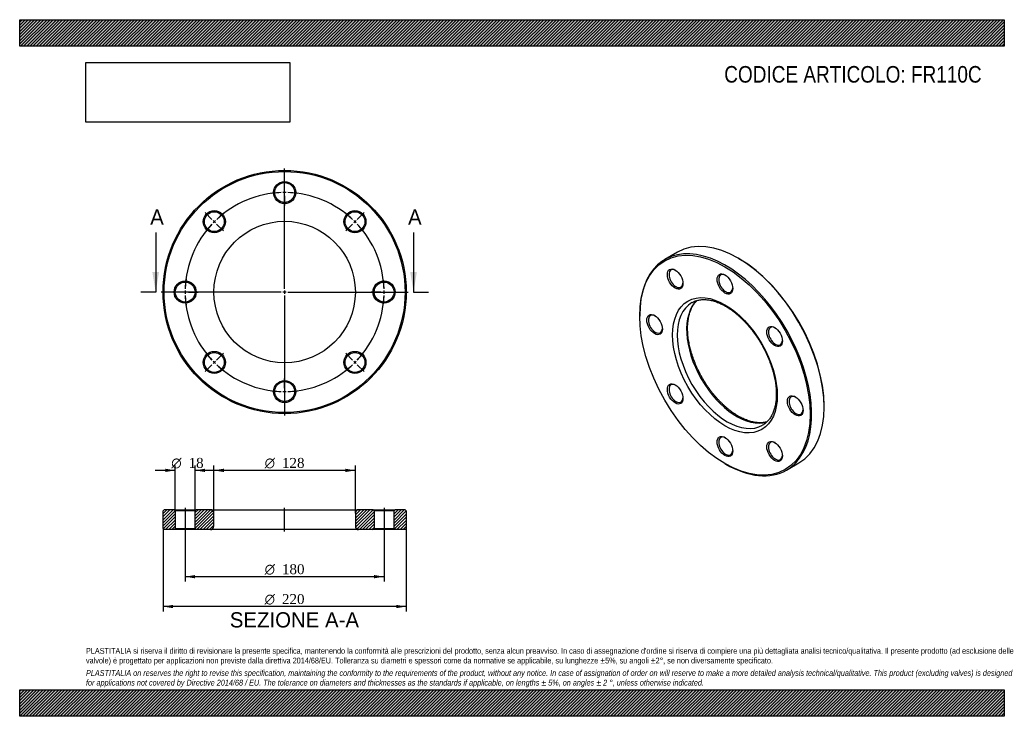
# Model space of a CAD drawing. Header units: millimetres. Extents: x 0 to 891, y 0 to 630.
import ezdxf
from ezdxf.enums import TextEntityAlignment as Align
from ezdxf.lldxf.tags import DXFTag

# ---------------------------------------------------------------- set-up
doc = ezdxf.new("R2010")
doc.units = ezdxf.units.MM
doc.header["$LTSCALE"] = 3
for name, color, linetype in [('Default', 7, 'Continuous'), ('DV2_Default', 7, 'Continuous'), ('DV3_Default', 7, 'Continuous'), ('FR110C', 7, 'Continuous')]:
    doc.layers.add(name, color=color, linetype=linetype)
doc.styles.add('SEACAD_Solid_Edge_ANSI', font='seans.ttf')
doc.styles.add('SEACAD_Solid_Edge_ANSI1_Symbols', font='semeca1.ttf')
doc.styles.add('SEACAD_Times_New_Roman', font='times.ttf')
tags = doc.linetypes.add('CENTER2', pattern=[28.575, 19.05, -3.175, 3.175, -3.175]).pattern_tags.tags
tags[10:11] = [DXFTag(74, 4), DXFTag(75, 0), DXFTag(340, '0'), DXFTag(46, 0.0), DXFTag(50, 0.0), DXFTag(44, 0.0), DXFTag(45, 0.0)]
tags[8:9] = [DXFTag(74, 4), DXFTag(75, 0), DXFTag(340, '0'), DXFTag(46, 0.0), DXFTag(50, 0.0), DXFTag(44, 0.0), DXFTag(45, 0.0)]
tags[6:7] = [DXFTag(74, 4), DXFTag(75, 0), DXFTag(340, '0'), DXFTag(46, 0.0), DXFTag(50, 0.0), DXFTag(44, 0.0), DXFTag(45, 0.0)]
tags[4:5] = [DXFTag(74, 4), DXFTag(75, 0), DXFTag(340, '0'), DXFTag(46, 0.0), DXFTag(50, 0.0), DXFTag(44, 0.0), DXFTag(45, 0.0)]
tags = doc.linetypes.add('HIDDEN2', pattern=[4.7625, 3.175, -1.5875]).pattern_tags.tags
tags[6:7] = [DXFTag(74, 4), DXFTag(75, 0), DXFTag(340, '0'), DXFTag(46, 0.0), DXFTag(50, 0.0), DXFTag(44, 0.0), DXFTag(45, 0.0)]
tags[4:5] = [DXFTag(74, 4), DXFTag(75, 0), DXFTag(340, '0'), DXFTag(46, 0.0), DXFTag(50, 0.0), DXFTag(44, 0.0), DXFTag(45, 0.0)]
picture_1 = doc.add_image_def('image1.jpg', size_in_pixel=(4302, 1260))

# ---------------------------------------------------------------- blocks, each defined once
blk = doc.blocks.new('SE')
at = {"layer": 'FR110C', "color": 7, "linetype": 'Continuous'}
for p, q in [((595.19, 419.7), (583.88, 413.17)), ((650.9, 413.85), (650.19, 414.25)), ((561.1, 362.81), (561.1, 362)), ((727.97, 279.53), (727.97, 280.35)), ((638.17, 228.5), (638.88, 228.09)), ((693.88, 222.64), (705.19, 229.18))]:
    blk.add_line(p, q, dxfattribs=at)
for centre, major_axis, start_param, end_param in [((650.19, 324.44), (-55, 95.26), 3.141593, 6.283185), ((638.88, 317.91), (55, -95.26), 0, 3.926991), ((650.9, 324.85), (54.5, -94.4), 0.785398, 2.356194), ((593.88, 395.85), (-4.5, 7.79), 0, 3.872873), ((593.88, 395.85), (-4.5, 7.79), 5.551905, 6.283185), ((638.88, 391.39), (-4.5, 7.79), 0, 3.872873), ((638.88, 391.39), (-4.5, 7.79), 5.551905, 6.283185), ((648.78, 323.62), (32, -55.43), 3.274588, 6.148841), ((640.29, 318.72), (-32, 55.43), 0.002252, 3.142507), ((640.29, 318.72), (-32, 55.43), 0, 0.002252), ((575.24, 354.65), (-4.5, 7.79), 0, 3.872873), ((575.24, 354.65), (-4.5, 7.79), 5.551905, 6.283185), ((683.88, 343.89), (-4.5, 7.79), 0, 3.872873), ((683.88, 343.89), (-4.5, 7.79), 5.551905, 6.283185), ((593.88, 291.93), (-4.5, 7.79), 0, 3.872873), ((593.88, 291.93), (-4.5, 7.79), 5.551905, 6.283185), ((702.52, 281.16), (-4.5, 7.79), 0, 3.872873), ((702.52, 281.16), (-4.5, 7.79), 5.551905, 6.283185), ((638.88, 244.42), (-4.5, 7.79), 0, 3.872873), ((638.88, 244.42), (-4.5, 7.79), 5.551905, 6.283185), ((683.88, 239.96), (-4.5, 7.79), 0, 3.872873), ((683.88, 239.96), (-4.5, 7.79), 5.551905, 6.283185), ((638.88, 317.91), (55, -95.26), 5.497787, 6.283185)]:
    blk.add_ellipse(centre, major_axis=major_axis, ratio=0.57735, start_param=start_param, end_param=end_param, dxfattribs=at)
for centre, major_axis in [((638.17, 317.5), (-54.5, 94.4)), ((593.17, 395.44), (5, -8.66)), ((638.17, 390.98), (5, -8.66)), ((638.17, 317.5), (33.5, -58.02)), ((574.53, 354.24), (5, -8.66)), ((683.17, 343.48), (5, -8.66)), ((593.17, 291.52), (5, -8.66)), ((701.81, 280.76), (5, -8.66)), ((638.17, 244.01), (5, -8.66)), ((683.17, 239.56), (5, -8.66))]:
    blk.add_ellipse(centre, major_axis=major_axis, ratio=0.57735, dxfattribs=at)
for points, knots in [([(650.28, 271.52), (649.88, 271.75), (648.89, 272.33), (647.1, 273.46), (645.04, 274.87), (642.97, 276.4), (640.91, 278.04), (638.86, 279.77), (636.84, 281.6), (634.84, 283.52), (632.88, 285.54), (630.94, 287.63), (629.05, 289.81), (627.2, 292.06), (625.4, 294.39), (623.64, 296.78), (621.95, 299.23), (620.31, 301.73), (618.74, 304.28), (617.24, 306.88), (615.8, 309.51), (614.44, 312.17), (613.15, 314.86), (611.95, 317.57), (610.82, 320.3), (609.78, 323.02), (608.83, 325.76), (607.97, 328.48), (607.19, 331.19), (606.51, 333.89), (605.92, 336.56), (605.43, 339.2), (605.03, 341.81), (604.73, 344.37), (604.52, 346.89), (604.41, 349.35), (604.39, 351.76), (604.47, 354.1), (604.64, 356.37), (604.91, 358.56), (605.26, 360.68), (605.71, 362.71), (606.25, 364.66), (606.87, 366.51), (607.58, 368.28), (608.37, 369.94), (609.25, 371.51), (610.2, 372.97), (611.24, 374.34), (612.13, 375.34), (612.68, 375.9), (612.84, 376.06)], [0, 0, 0, 0, 0.0102131, 0.0296961, 0.0491884, 0.0686896, 0.0882009, 0.1077229, 0.1272555, 0.1467987, 0.1663519, 0.1859144, 0.2054853, 0.2250639, 0.244649, 0.2642396, 0.2838348, 0.3034333, 0.3230342, 0.3426362, 0.3622384, 0.3818393, 0.4014377, 0.4210324, 0.4406225, 0.4602068, 0.4797842, 0.4993537, 0.5189141, 0.5384647, 0.5580044, 0.5775325, 0.5970486, 0.6165521, 0.6360433, 0.6555225, 0.6749908, 0.6944501, 0.7139033, 0.7333542, 0.7528068, 0.7722679, 0.7917465, 0.8112542, 0.8308051, 0.8504164, 0.8701073, 0.8898991, 0.9098127, 0.929866, 0.9381362, 0.9381362, 0.9381362, 0.9381362]), ([(608.23, 374.1), (608.56, 374.29), (609.28, 374.71), (610.63, 375.32), (612.19, 375.89), (613.82, 376.33), (615.5, 376.65), (617.24, 376.84), (619.02, 376.91), (620.85, 376.85), (622.72, 376.67), (624.62, 376.37), (626.57, 375.94), (628.54, 375.4), (630.54, 374.73), (632.57, 373.94), (634.61, 373.04), (636.67, 372.02), (638.74, 370.88), (640.82, 369.63), (642.89, 368.27), (644.97, 366.8), (647.03, 365.22), (649.08, 363.54), (651.12, 361.76), (653.13, 359.89), (655.12, 357.92), (657.07, 355.87), (658.98, 353.74), (660.86, 351.53), (662.69, 349.24), (664.47, 346.89), (666.2, 344.47), (667.86, 342), (669.47, 339.47), (671.02, 336.9), (672.49, 334.29), (673.89, 331.64), (675.22, 328.96), (676.47, 326.26), (677.64, 323.55), (678.72, 320.82), (679.72, 318.09), (680.64, 315.36), (681.46, 312.64), (682.19, 309.93), (682.83, 307.25), (683.38, 304.59), (683.83, 301.96), (684.19, 299.37), (684.45, 296.83), (684.61, 294.34), (684.68, 291.9), (684.65, 289.53), (684.53, 287.22), (684.32, 284.98), (684.01, 282.82), (683.61, 280.74), (683.13, 278.75), (682.55, 276.84), (681.89, 275.03), (681.14, 273.31), (680.31, 271.69), (679.4, 270.16), (678.41, 268.74), (677.34, 267.43), (676.18, 266.22), (674.96, 265.12), (673.65, 264.12), (672.81, 263.61), (672.32, 263.32)], [0, 0, 0, 0, 0.009704, 0.025193, 0.040651, 0.056036, 0.071323, 0.086499, 0.101563, 0.116526, 0.131402, 0.146206, 0.160954, 0.175661, 0.190337, 0.204994, 0.219638, 0.234277, 0.248915, 0.263554, 0.278197, 0.292846, 0.307502, 0.322166, 0.336838, 0.351518, 0.366205, 0.3809, 0.395602, 0.41031, 0.425023, 0.439741, 0.454462, 0.469187, 0.483914, 0.498642, 0.513371, 0.528099, 0.542826, 0.55755, 0.572272, 0.58699, 0.601703, 0.61641, 0.631111, 0.645805, 0.660491, 0.675169, 0.689838, 0.704498, 0.719148, 0.733789, 0.748421, 0.763046, 0.777665, 0.79228, 0.806895, 0.821514, 0.836141, 0.850786, 0.865457, 0.880165, 0.894926, 0.909753, 0.924664, 0.939672, 0.954791, 0.970023, 0.985362, 1, 1, 1, 1]), ([(676.22, 266.29), (676.2, 266.28), (675.63, 266.12), (674.5, 265.86), (672.79, 265.6), (671.03, 265.46), (669.23, 265.45), (667.38, 265.56), (665.5, 265.8), (663.57, 266.16), (661.62, 266.63), (659.63, 267.24), (657.62, 267.96), (655.58, 268.8), (653.54, 269.75), (651.73, 270.69), (650.71, 271.27), (650.28, 271.52)], [0.1843002, 0.1843002, 0.1843002, 0.1843002, 0.1875306, 0.2493422, 0.3107257, 0.3716562, 0.4321536, 0.4922662, 0.5520553, 0.6115853, 0.6709163, 0.7301015, 0.7891856, 0.848205, 0.9071884, 0.9661578, 1, 1, 1, 1])]:
    blk.add_open_spline(points, degree=3, knots=knots, dxfattribs=at)
blk = doc.blocks.new('SE1')
at = {"layer": 'Default', "color": 7, "linetype": 'CENTER2'}
for start, end in [(91.90986, 133.09014), (46.90986, 88.09014), (136.90986, 178.09014), (1.90986, 43.09014), (181.90986, 223.09014), (316.90986, 358.09014), (226.90986, 268.09014), (271.90986, 313.09014)]:
    blk.add_arc((239.74, 383.69), 90, start, end, dxfattribs=at)
at = {"layer": 'DV2_Default', "color": 7, "linetype": 'CENTER2'}
for p, q in [((239.74, 386.69), (239.74, 495.44)), ((239.74, 476.69), (239.74, 485.44)), ((173.98, 449.45), (167.79, 455.64)), ((305.5, 449.45), (311.69, 455.64)), ((236.74, 383.69), (127.99, 383.69)), ((146.74, 383.69), (137.99, 383.69)), ((241.24, 383.69), (238.24, 383.69)), ((239.74, 385.19), (239.74, 382.19)), ((242.74, 383.69), (351.49, 383.69)), ((332.74, 383.69), (340.49, 383.69)), ((332.74, 383.69), (341.49, 383.69)), ((239.74, 380.69), (239.74, 271.94)), ((173.98, 317.93), (167.79, 311.74)), ((305.5, 317.93), (311.69, 311.74)), ((239.74, 290.69), (239.74, 281.94))]:
    blk.add_line(p, q, dxfattribs=at)
at = {"layer": 'DV2_Default', "color": 7, "linetype": 'HIDDEN2'}
for p, q in [((239.74, 472.19), (239.74, 475.19)), ((239.74, 470.69), (239.74, 461.94)), ((177.16, 446.27), (175.04, 448.39)), ((302.32, 446.27), (304.44, 448.39)), ((178.22, 445.21), (184.41, 439.02)), ((301.26, 445.21), (295.07, 439.02)), ((151.24, 383.69), (148.24, 383.69)), ((152.74, 383.69), (161.49, 383.69)), ((326.74, 383.69), (317.99, 383.69)), ((326.74, 383.69), (318.99, 383.69)), ((328.24, 383.69), (331.24, 383.69)), ((328.24, 383.69), (331.24, 383.69)), ((177.16, 321.11), (175.04, 318.99)), ((178.22, 322.17), (184.41, 328.36)), ((301.26, 322.17), (295.07, 328.36)), ((302.32, 321.11), (304.44, 318.99)), ((239.74, 296.69), (239.74, 305.44)), ((239.74, 295.19), (239.74, 292.19))]:
    blk.add_line(p, q, dxfattribs=at)
at = {"layer": 'DV2_Default', "color": 7, "linetype": 'CENTER2'}
for start, end in [(91.90986, 97.48028), (89.04507, 90.95493), (82.51972, 88.09014), (127.51972, 133.09014), (46.90986, 52.48028), (134.04507, 135.95493), (44.04507, 45.95493), (136.90986, 142.48028), (37.51972, 43.09014), (172.51972, 178.09014), (1.90986, 7.48028), (1.90986, 6.84366), (179.04507, 180.95493), (359.04507, 0.95493), (359.04507, 0.95493), (181.90986, 187.48028), (352.51972, 358.09014), (353.15634, 358.09014), (217.51972, 223.09014), (224.04507, 225.95493), (314.04507, 315.95493), (316.90986, 322.48028), (226.90986, 232.48028), (307.51972, 313.09014), (262.51972, 268.09014), (271.90986, 277.48028), (269.04507, 270.95493)]:
    blk.add_arc((239.74, 383.69), 90, start, end, dxfattribs=at)
at = {"layer": 'FR110C', "color": 7, "linetype": 'Continuous'}
for centre, radius in [((239.74, 383.69), 110), ((239.74, 383.69), 109), ((239.74, 473.69), 10), ((239.74, 473.69), 9), ((176.1, 447.33), 10), ((176.1, 447.33), 9), ((303.38, 447.33), 10), ((303.38, 447.33), 9), ((239.74, 383.69), 64), ((149.74, 383.69), 10), ((149.74, 383.69), 9), ((329.74, 383.69), 10), ((329.74, 383.69), 9), ((176.1, 320.05), 10), ((303.38, 320.05), 10), ((176.1, 320.05), 9), ((303.38, 320.05), 9), ((239.74, 293.69), 10), ((239.74, 293.69), 9)]:
    blk.add_circle(centre, radius, dxfattribs=at)
blk = doc.blocks.new('SE3')
at = {"color": 7, "linetype": 'Continuous', "style": 'SEACAD_Solid_Edge_ANSI'}
blk.add_text('A', height=13.8, dxfattribs=at).set_placement((118.1, 458.39), align=Align.TOP_LEFT)
blk = doc.blocks.new('SE4')
at = {"color": 7, "linetype": 'Continuous', "style": 'SEACAD_Solid_Edge_ANSI'}
blk.add_text('A', height=13.8, dxfattribs=at).set_placement((351.43, 458.39), align=Align.TOP_LEFT)
blk = doc.blocks.new('SEANNOT_GROUP')
at = {"linetype": 'Continuous'}
blk.add_hatch(color=7, dxfattribs=at).paths.add_polyline_path([(120.07, 401.69), (123.07, 383.69), (126.07, 401.69)])
at = {"color": 7, "linetype": 'Continuous'}
blk.add_lwpolyline([(123.07, 437.69), (123.07, 383.69)], dxfattribs=at)
blk = doc.blocks.new('SEANNOT_GROUP1')
at = {"linetype": 'Continuous'}
blk.add_hatch(color=7, dxfattribs=at).paths.add_polyline_path([(353.41, 401.69), (356.41, 383.69), (359.41, 401.69)])
at = {"color": 7, "linetype": 'Continuous'}
blk.add_lwpolyline([(356.41, 437.69), (356.41, 383.69)], dxfattribs=at)
blk = doc.blocks.new('SE2')
at = {"layer": 'Default', "color": 7, "linetype": 'CENTER2'}
for p, q in [((123.07, 383.69), (109.57, 383.69)), ((356.41, 383.69), (369.91, 383.69))]:
    blk.add_line(p, q, dxfattribs=at)
at = {"layer": 'Default'}
for name in ['SE3', 'SE4', 'SEANNOT_GROUP', 'SEANNOT_GROUP1']:
    blk.add_blockref(name, (0, 0), dxfattribs=at)
blk = doc.blocks.new('SE5')
at = {"layer": 'FR110C', "linetype": 'Continuous'}
h = blk.add_hatch(dxfattribs=at)
h.set_pattern_fill('LINE', scale=0.62992, angle=45, style=0)
h.paths.add_polyline_path([(139.74, 186.82), (130.74, 186.82), (129.74, 185.82), (129.74, 169.82), (130.74, 168.82), (139.74, 168.82), (140.74, 169.82), (140.74, 185.82)])
h = blk.add_hatch(dxfattribs=at)
h.set_pattern_fill('LINE', scale=0.62992, angle=45, style=0)
edge = h.paths.add_edge_path()
edge.add_line((159.74, 168.82), (172.74, 168.82))
edge.add_arc((172.74, 171.82), 3, 270, 360)
edge.add_line((175.74, 171.82), (175.74, 183.82))
edge.add_arc((172.74, 183.82), 3, 0, 90)
edge.add_line((172.74, 186.82), (159.74, 186.82))
edge.add_line((159.74, 186.82), (158.74, 185.82))
edge.add_line((158.74, 185.82), (158.74, 169.82))
edge.add_line((158.74, 169.82), (159.74, 168.82))
h = blk.add_hatch(dxfattribs=at)
h.set_pattern_fill('LINE', scale=0.62992, angle=45, style=0)
edge = h.paths.add_edge_path()
edge.add_line((320.74, 169.82), (320.74, 185.82))
edge.add_line((320.74, 185.82), (319.74, 186.82))
edge.add_line((319.74, 186.82), (306.74, 186.82))
edge.add_arc((306.74, 183.82), 3, 90, 180)
edge.add_line((303.74, 183.82), (303.74, 171.82))
edge.add_arc((306.74, 171.82), 3, 180, 270)
edge.add_line((306.74, 168.82), (319.74, 168.82))
edge.add_line((319.74, 168.82), (320.74, 169.82))
h = blk.add_hatch(dxfattribs=at)
h.set_pattern_fill('LINE', scale=0.62992, angle=45, style=0)
h.paths.add_polyline_path([(338.74, 185.82), (338.74, 169.82), (339.74, 168.82), (348.74, 168.82), (349.74, 169.82), (349.74, 185.82), (348.74, 186.82), (339.74, 186.82)])
at = {"layer": 'DV3_Default', "color": 7, "linetype": 'CENTER2'}
for p, q in [((149.74, 188.57), (149.74, 167.07)), ((239.74, 167.07), (239.74, 188.57)), ((329.74, 188.57), (329.74, 167.07))]:
    blk.add_line(p, q, dxfattribs=at)
at = {"layer": 'FR110C', "color": 7, "linetype": 'Continuous'}
for p, q in [((130.74, 186.82), (129.74, 185.82)), ((129.74, 169.82), (129.74, 185.82)), ((139.74, 186.82), (130.74, 186.82)), ((139.74, 186.82), (159.74, 186.82)), ((139.74, 186.82), (140.74, 185.82)), ((158.74, 185.82), (140.74, 185.82)), ((140.74, 185.82), (140.74, 169.82)), ((158.74, 185.82), (159.74, 186.82)), ((158.74, 169.82), (158.74, 185.82)), ((172.74, 186.82), (159.74, 186.82)), ((172.74, 186.82), (306.74, 186.82)), ((175.74, 171.82), (175.74, 183.82)), ((303.74, 183.82), (303.74, 171.82)), ((319.74, 186.82), (306.74, 186.82)), ((319.74, 186.82), (339.74, 186.82)), ((319.74, 186.82), (320.74, 185.82)), ((338.74, 185.82), (320.74, 185.82)), ((320.74, 185.82), (320.74, 169.82)), ((338.74, 185.82), (339.74, 186.82)), ((338.74, 169.82), (338.74, 185.82)), ((348.74, 186.82), (339.74, 186.82)), ((349.74, 185.82), (348.74, 186.82)), ((349.74, 185.82), (349.74, 169.82)), ((129.74, 169.82), (130.74, 168.82)), ((140.74, 169.82), (139.74, 168.82)), ((140.74, 169.82), (158.74, 169.82)), ((159.74, 168.82), (158.74, 169.82)), ((320.74, 169.82), (319.74, 168.82)), ((320.74, 169.82), (338.74, 169.82)), ((339.74, 168.82), (338.74, 169.82)), ((348.74, 168.82), (349.74, 169.82)), ((139.74, 168.82), (130.74, 168.82)), ((159.74, 168.82), (139.74, 168.82)), ((172.74, 168.82), (159.74, 168.82)), ((306.74, 168.82), (172.74, 168.82)), ((319.74, 168.82), (306.74, 168.82)), ((339.74, 168.82), (319.74, 168.82)), ((348.74, 168.82), (339.74, 168.82))]:
    blk.add_line(p, q, dxfattribs=at)
for centre, start, end in [((172.74, 183.82), 0, 90), ((306.74, 183.82), 90, 180), ((172.74, 171.82), 270, 0), ((306.74, 171.82), 180, 270)]:
    blk.add_arc(centre, 3, start, end, dxfattribs=at)
blk = doc.blocks.new('GDimGGroup')
at = {"layer": 'Default', "linetype": 'Continuous'}
for points in [[(184.74, 223.92), (175.74, 222.42), (184.74, 220.92)], [(294.74, 223.92), (294.74, 220.92), (303.74, 222.42)]]:
    blk.add_hatch(color=7, dxfattribs=at).paths.add_polyline_path(points)
at = {"layer": 'Default', "color": 7, "linetype": 'Continuous'}
for p, q in [((175.74, 183.82), (175.74, 226.92)), ((303.74, 183.82), (303.74, 226.92)), ((303.74, 222.42), (175.74, 222.42))]:
    blk.add_line(p, q, dxfattribs=at)
for s, style, p in [('O', 'SEACAD_Solid_Edge_ANSI1_Symbols', (221.67, 233.67)), ('128', 'SEACAD_Times_New_Roman', (237.34, 233.67))]:
    blk.add_text(s, height=9, dxfattribs=dict(at, style=style)).set_placement(p, align=Align.TOP_LEFT)
blk = doc.blocks.new('GDimGGroup1')
at = {"layer": 'Default', "linetype": 'Continuous'}
for points in [[(138.74, 97.78), (138.74, 100.78), (129.74, 99.28)], [(340.74, 97.78), (349.74, 99.28), (340.74, 100.78)]]:
    blk.add_hatch(color=7, dxfattribs=at).paths.add_polyline_path(points)
at = {"layer": 'Default', "color": 7, "linetype": 'Continuous'}
for p, q in [((129.74, 169.82), (129.74, 94.78)), ((349.74, 169.82), (349.74, 94.78)), ((349.74, 99.28), (129.74, 99.28))]:
    blk.add_line(p, q, dxfattribs=at)
for s, style, p in [('O', 'SEACAD_Solid_Edge_ANSI1_Symbols', (221.67, 110.53)), ('220', 'SEACAD_Times_New_Roman', (237.34, 110.53))]:
    blk.add_text(s, height=9, dxfattribs=dict(at, style=style)).set_placement(p, align=Align.TOP_LEFT)
blk = doc.blocks.new('GDimGGroup2')
at = {"layer": 'Default', "linetype": 'Continuous'}
for points in [[(131.74, 223.91), (131.74, 220.91), (140.74, 222.41)], [(167.74, 223.91), (158.74, 222.41), (167.74, 220.91)]]:
    blk.add_hatch(color=7, dxfattribs=at).paths.add_polyline_path(points)
at = {"layer": 'Default', "color": 7, "linetype": 'Continuous'}
for p, q in [((140.74, 185.82), (140.74, 226.91)), ((158.74, 185.82), (158.74, 226.91)), ((140.74, 222.41), (122.74, 222.41)), ((176.74, 222.41), (158.74, 222.41))]:
    blk.add_line(p, q, dxfattribs=at)
for s, style, p in [('O', 'SEACAD_Solid_Edge_ANSI1_Symbols', (137.16, 233.66)), ('18', 'SEACAD_Times_New_Roman', (152.83, 233.66))]:
    blk.add_text(s, height=9, dxfattribs=dict(at, style=style)).set_placement(p, align=Align.TOP_LEFT)
blk = doc.blocks.new('GDimGGroup3')
at = {"layer": 'Default', "linetype": 'Continuous'}
for points in [[(158.74, 124.78), (158.74, 127.78), (149.74, 126.28)], [(320.74, 124.78), (329.74, 126.28), (320.74, 127.78)]]:
    blk.add_hatch(color=7, dxfattribs=at).paths.add_polyline_path(points)
at = {"layer": 'Default', "color": 7, "linetype": 'Continuous'}
for p, q in [((149.74, 168.82), (149.74, 121.78)), ((329.74, 168.82), (329.74, 121.78)), ((329.74, 126.28), (149.74, 126.28))]:
    blk.add_line(p, q, dxfattribs=at)
for s, style, p in [('O', 'SEACAD_Solid_Edge_ANSI1_Symbols', (221.67, 137.53)), ('180', 'SEACAD_Times_New_Roman', (237.34, 137.53))]:
    blk.add_text(s, height=9, dxfattribs=dict(at, style=style)).set_placement(p, align=Align.TOP_LEFT)

msp = doc.modelspace()

# ---------------------------------------------------------------- hatches: boundary and pattern name
at = {"layer": 'Default', "linetype": 'Continuous'}
h = msp.add_hatch(dxfattribs=at)
h.set_pattern_fill('LINE', scale=0.629921, angle=45, style=0)
h.paths.add_polyline_path([(891, 606), (891, 630), (0, 630), (0, 606)])
for points in [[(891, 606), (891, 630), (0, 630), (0, 606)], [(891, 0), (891, 24), (0, 24), (0, 0)]]:
    msp.add_hatch(color=7, dxfattribs=at).paths.add_polyline_path(points)
h = msp.add_hatch(dxfattribs=at)
h.set_pattern_fill('LINE', scale=0.62992, angle=45, style=0)
h.paths.add_polyline_path([(891, 0), (891, 24), (0, 24), (0, 0)])

# ---------------------------------------------------------------- linework, layer by layer
at = {"layer": 'Default', "color": 7, "linetype": 'Continuous'}
for p, q in [((0, 630), (891, 630)), ((0, 606), (0, 630)), ((891, 630), (891, 606)), ((891, 606), (0, 606)), ((0, 24), (891, 24)), ((0, 0), (0, 24)), ((891, 24), (891, 0)), ((891, 0), (0, 0))]:
    msp.add_line(p, q, dxfattribs=at)

# ---------------------------------------------------------------- block references
at = {"layer": 'Default'}
for name in ['SE1', 'SE2', 'SE', 'GDimGGroup2', 'GDimGGroup', 'SE5', 'GDimGGroup1', 'GDimGGroup3']:
    msp.add_blockref(name, (0, 0), dxfattribs=at)

# ---------------------------------------------------------------- texts
at = {"layer": 'Default', "color": 7, "linetype": 'Continuous', "style": 'SEACAD_Solid_Edge_ANSI'}
msp.add_text('SEZIONE A-A', height=13.8, dxfattribs=at).set_placement((190.16, 94.13), align=Align.TOP_LEFT)
at = {"layer": 'Default', "attachment_point": 1}
for s, insert, char_height, width in [('{\\fArial Narrow|b0||i0||c0|p34;\\C7;\\H15.;\\W1.;CODICE ARTICOLO: FR110C}', (637.56, 588.1), 15, 237.8988), ("{\\fArial Narrow|b0||i0||c0|p34;\\C7;\\H5.25;\\W1.;PLASTITALIA si riserva il diritto di revisionare la presente specifica, mantenendo la conformità alle prescrizioni del prodotto, senza alcun preavviso. In caso di assegnazione d'ordine si riserva di compiere una più dettagliata analisi tecnico/qualitativa. Il presente prodotto (ad esclusione delle \\P}{\\fArial Narrow|b0||i0||c0|p34;\\C7;\\H5.25;\\W1.;valvole) è progettato per applicazioni non previste dalla direttiva 2014/68/EU. Tolleranza su diametri e spessori come da normative se applicabile, su lunghezze ±5%, su angoli ±2°, se non diversamente specificato.\\P}{\\fArial Narrow|b0||i0||c0|p34;\\C7;\\H1.5;\\W1.;   \\P}{\\fArial Narrow|b0||i1||c0|p34;\\C7;\\H5.25;\\W1.;PLASTITALIA on reserves the right to revise this specification, maintaining the conformity to the requirements of the product, without any notice. In case of assignation of order on will reserve to make a more detailed analysis technical/qualitative. This product (excluding valves) is designed \\P}{\\fArial Narrow|b0||i1||c0|p34;\\C7;\\H5.25;\\W1.;for applications not covered by Directive 2014/68 / EU. The tolerance on diameters and thicknesses as the standards if applicable, on lengths ± 5%, on angles ± 2 °, unless otherwise indicated.\\P}", (60, 61.81), 5.25, 771)]:
    msp.add_mtext(s, dxfattribs=dict(at, insert=insert, char_height=char_height, width=width))

# ---------------------------------------------------------------- pictures from other files: only their frames are drawn
image = msp.add_image(picture_1, insert=(60, 537.31), size_in_units=(184.37, 54))
image.dxf.flags = 7

doc.saveas('drawing.dxf')
